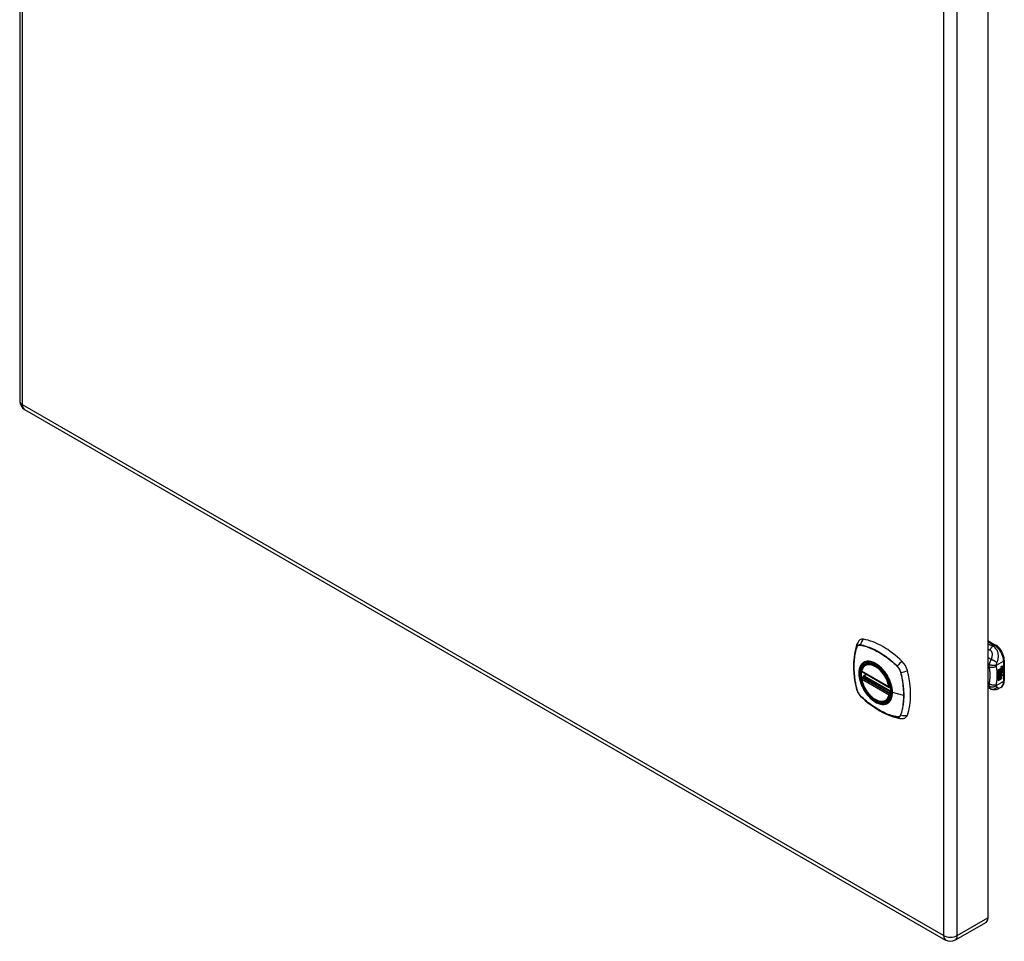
# Model space of a CAD drawing. Header units: inches. Extents: x 83.1 to 98, y 24.7 to 52.5.
# Tile 1 of 2: x 83.1 to 98, y 24.7 to 38.6. Entities that reach past the tile are written whole.
import ezdxf

# ---------------------------------------------------------------- set-up
doc = ezdxf.new("R2010")
doc.units = ezdxf.units.IN
doc.header["$LTSCALE"] = 6.250991
doc.header["$MEASUREMENT"] = 0
doc.layers.add('Visible Edges(ANSI)', color=7, linetype='Continuous', lineweight=25)
doc.layers.add('Visible Tangent Edges(ANSI)', color=7, linetype='Continuous', lineweight=25)

msp = doc.modelspace()

# ---------------------------------------------------------------- linework, layer by layer
at = {"layer": 'Visible Edges(ANSI)'}
for p, q in [((83.134, 52.08), (83.134, 32.858)), ((97.723, 44.295), (97.723, 25.074)), ((83.207, 32.732), (97.085, 24.74)), ((97.723, 29.249), (97.838, 29.183)), ((97.969, 28.956), (97.969, 28.65)), ((95.822, 28.783), (96.236, 28.545)), ((95.879, 28.887), (95.896, 28.897)), ((97.878, 28.811), (97.916, 28.832)), ((97.878, 28.796), (97.915, 28.817)), ((97.916, 28.817), (97.878, 28.795)), ((97.878, 28.792), (97.916, 28.814)), ((97.878, 28.795), (97.878, 28.811)), ((97.878, 28.778), (97.919, 28.801)), ((97.921, 28.801), (97.878, 28.776)), ((97.878, 28.774), (97.925, 28.801)), ((97.878, 28.776), (97.878, 28.792)), ((97.878, 28.759), (97.915, 28.78)), ((97.915, 28.824), (97.918, 28.825)), ((97.915, 28.817), (97.915, 28.824)), ((97.916, 28.823), (97.915, 28.824)), ((97.916, 28.817), (97.915, 28.817)), ((97.915, 28.803), (97.915, 28.813)), ((97.916, 28.802), (97.915, 28.803)), ((97.915, 28.793), (97.92, 28.798)), ((97.915, 28.78), (97.915, 28.793)), ((97.916, 28.792), (97.915, 28.793)), ((97.916, 28.779), (97.915, 28.78)), ((97.919, 28.825), (97.916, 28.823)), ((97.916, 28.823), (97.916, 28.817)), ((97.916, 28.814), (97.916, 28.802)), ((97.916, 28.802), (97.921, 28.801)), ((97.925, 28.801), (97.916, 28.792)), ((97.916, 28.792), (97.916, 28.779)), ((97.918, 28.817), (97.942, 28.826)), ((97.919, 28.825), (97.918, 28.826)), ((97.943, 28.825), (97.918, 28.816)), ((97.918, 28.822), (97.922, 28.824)), ((97.918, 28.816), (97.918, 28.822)), ((97.918, 28.813), (97.93, 28.807)), ((97.918, 28.804), (97.918, 28.813)), ((97.918, 28.804), (97.925, 28.802)), ((97.926, 28.802), (97.918, 28.804)), ((97.918, 28.791), (97.926, 28.8)), ((97.918, 28.785), (97.929, 28.798)), ((97.93, 28.797), (97.918, 28.782)), ((97.918, 28.782), (97.918, 28.791)), ((97.922, 28.826), (97.921, 28.827)), ((97.924, 28.846), (97.922, 28.847)), ((97.923, 28.844), (97.922, 28.844)), ((97.924, 28.828), (97.922, 28.829)), ((97.922, 28.824), (97.922, 28.826)), ((97.926, 28.802), (97.925, 28.802)), ((97.926, 28.857), (97.942, 28.863)), ((97.926, 28.839), (97.942, 28.845)), ((97.926, 28.8), (97.926, 28.802)), ((97.927, 28.864), (97.943, 28.869)), ((97.943, 28.862), (97.927, 28.856)), ((97.943, 28.844), (97.927, 28.838)), ((97.93, 28.797), (97.929, 28.798)), ((97.929, 28.798), (97.942, 28.792)), ((97.93, 28.807), (97.943, 28.822)), ((97.943, 28.791), (97.93, 28.797)), ((97.931, 28.766), (97.931, 28.785)), ((97.932, 28.786), (97.932, 28.766)), ((97.933, 28.847), (97.943, 28.851)), ((97.933, 28.829), (97.943, 28.833)), ((97.933, 28.804), (97.942, 28.814)), ((97.933, 28.803), (97.933, 28.804)), ((97.934, 28.803), (97.933, 28.804)), ((97.934, 28.802), (97.933, 28.803)), ((97.943, 28.813), (97.934, 28.803)), ((97.934, 28.803), (97.934, 28.802)), ((97.934, 28.802), (97.943, 28.8)), ((97.938, 28.785), (97.942, 28.788)), ((97.942, 28.863), (97.942, 28.869)), ((97.943, 28.862), (97.942, 28.863)), ((97.942, 28.845), (97.942, 28.851)), ((97.943, 28.844), (97.942, 28.845)), ((97.942, 28.826), (97.942, 28.832)), ((97.943, 28.825), (97.942, 28.826)), ((97.942, 28.814), (97.942, 28.82)), ((97.943, 28.813), (97.942, 28.814)), ((97.942, 28.792), (97.942, 28.8)), ((97.943, 28.791), (97.942, 28.792)), ((97.943, 28.869), (97.943, 28.862)), ((97.943, 28.851), (97.943, 28.844)), ((97.943, 28.833), (97.943, 28.825)), ((97.943, 28.822), (97.943, 28.813)), ((97.943, 28.8), (97.943, 28.791)), ((95.822, 28.688), (95.836, 28.696)), ((95.841, 28.707), (95.841, 28.71)), ((95.847, 28.721), (95.888, 28.745)), ((97.878, 28.737), (97.878, 28.774)), ((97.879, 28.758), (97.878, 28.758)), ((97.878, 28.738), (97.889, 28.738)), ((97.878, 28.704), (97.902, 28.737)), ((97.891, 28.737), (97.878, 28.737)), ((97.878, 28.72), (97.891, 28.737)), ((97.878, 28.647), (97.878, 28.72)), ((97.879, 28.701), (97.878, 28.701)), ((97.878, 28.649), (97.892, 28.657)), ((97.893, 28.656), (97.878, 28.647)), ((97.916, 28.779), (97.879, 28.758)), ((97.879, 28.758), (97.902, 28.751)), ((97.904, 28.736), (97.879, 28.701)), ((97.879, 28.701), (97.893, 28.71)), ((97.891, 28.737), (97.889, 28.738)), ((97.892, 28.657), (97.892, 28.709)), ((97.893, 28.656), (97.892, 28.657)), ((97.893, 28.71), (97.893, 28.656)), ((97.895, 28.711), (97.91, 28.72)), ((97.895, 28.657), (97.895, 28.711)), ((97.895, 28.659), (97.909, 28.667)), ((97.91, 28.666), (97.895, 28.657)), ((97.902, 28.751), (97.916, 28.771)), ((97.904, 28.736), (97.902, 28.737)), ((97.902, 28.737), (97.916, 28.734)), ((97.917, 28.733), (97.904, 28.736)), ((97.909, 28.667), (97.909, 28.719)), ((97.91, 28.666), (97.909, 28.667)), ((97.91, 28.72), (97.91, 28.666)), ((97.912, 28.729), (97.917, 28.733)), ((97.926, 28.729), (97.912, 28.729)), ((97.913, 28.75), (97.918, 28.757)), ((97.914, 28.75), (97.913, 28.75)), ((97.913, 28.73), (97.925, 28.73)), ((97.913, 28.721), (97.926, 28.729)), ((97.913, 28.667), (97.913, 28.721)), ((97.913, 28.669), (97.926, 28.677)), ((97.928, 28.676), (97.913, 28.667)), ((97.92, 28.756), (97.914, 28.75)), ((97.914, 28.75), (97.935, 28.744)), ((97.917, 28.733), (97.916, 28.734)), ((97.92, 28.756), (97.918, 28.757)), ((97.923, 28.764), (97.922, 28.765)), ((97.926, 28.729), (97.925, 28.73)), ((97.926, 28.677), (97.926, 28.729)), ((97.928, 28.729), (97.926, 28.729)), ((97.926, 28.729), (97.949, 28.729)), ((97.928, 28.676), (97.926, 28.677)), ((97.928, 28.777), (97.927, 28.778)), ((97.927, 28.74), (97.933, 28.745)), ((97.928, 28.739), (97.927, 28.74)), ((97.928, 28.764), (97.928, 28.777)), ((97.935, 28.744), (97.928, 28.739)), ((97.928, 28.739), (97.95, 28.728)), ((97.928, 28.729), (97.928, 28.676)), ((97.95, 28.728), (97.928, 28.729)), ((97.932, 28.766), (97.931, 28.766)), ((96.248, 28.545), (96.251, 28.547)), ((97.769, 28.519), (97.723, 28.537)), ((97.772, 28.518), (97.769, 28.519)), ((97.916, 28.544), (97.876, 28.521)), ((96.191, 28.345), (96.208, 28.355)), ((97.693, 25.006), (97.23, 24.74))]:
    msp.add_line(p, q, dxfattribs=at)
at = {"layer": 'Visible Edges(ANSI)', "flags": 128}
for points in [[(95.792, 29.259), (95.784, 29.252), (95.777, 29.244), (95.765, 29.228), (95.755, 29.212), (95.748, 29.196)], [(95.748, 29.196), (95.736, 29.159), (95.726, 29.121), (95.717, 29.082), (95.71, 29.043), (95.705, 29.002), (95.701, 28.961), (95.699, 28.919), (95.698, 28.876), (95.699, 28.832), (95.701, 28.789), (95.705, 28.744), (95.71, 28.699), (95.717, 28.654), (95.725, 28.608), (95.734, 28.562), (95.745, 28.516)], [(97.969, 28.956), (97.968, 28.972), (97.966, 28.988), (97.963, 29.005), (97.959, 29.021), (97.953, 29.038), (97.947, 29.054), (97.939, 29.07), (97.931, 29.085), (97.922, 29.101), (97.912, 29.115), (97.901, 29.129), (97.889, 29.142), (97.877, 29.154), (97.864, 29.164), (97.851, 29.174), (97.838, 29.183)], [(95.816, 28.796), (95.82, 28.811), (95.826, 28.825), (95.832, 28.838), (95.839, 28.85), (95.848, 28.861), (95.857, 28.871), (95.867, 28.88), (95.879, 28.887)], [(96.14, 28.81), (96.158, 28.788), (96.175, 28.765), (96.192, 28.74), (96.207, 28.715), (96.221, 28.69), (96.234, 28.663), (96.245, 28.636), (96.255, 28.61)], [(96.191, 28.345), (96.179, 28.339), (96.167, 28.335), (96.155, 28.332), (96.141, 28.33), (96.128, 28.329), (96.114, 28.33), (96.1, 28.332), (96.085, 28.336), (96.071, 28.34), (96.056, 28.346), (96.041, 28.353), (96.027, 28.361), (96.012, 28.37), (95.997, 28.38), (95.983, 28.392), (95.969, 28.404), (95.955, 28.417), (95.942, 28.431), (95.929, 28.445), (95.916, 28.461), (95.904, 28.477), (95.892, 28.493), (95.881, 28.51), (95.871, 28.528), (95.861, 28.546), (95.853, 28.564), (95.844, 28.582), (95.837, 28.601), (95.831, 28.62), (95.825, 28.638), (95.82, 28.657), (95.816, 28.675)], [(95.836, 28.696), (95.838, 28.697), (95.84, 28.701), (95.841, 28.704), (95.841, 28.707)], [(97.916, 28.544), (97.929, 28.553), (97.94, 28.564), (97.949, 28.576), (97.957, 28.589), (97.962, 28.604), (97.966, 28.619), (97.968, 28.634), (97.969, 28.65)], [(95.745, 28.516), (95.749, 28.501), (95.755, 28.487), (95.761, 28.474), (95.768, 28.461), (95.775, 28.448), (95.784, 28.436), (95.794, 28.425), (95.804, 28.414)], [(97.876, 28.521), (97.867, 28.516), (97.858, 28.512), (97.848, 28.509), (97.838, 28.507), (97.828, 28.506), (97.819, 28.506), (97.809, 28.507), (97.8, 28.509), (97.797, 28.509), (97.794, 28.51), (97.79, 28.511), (97.784, 28.513), (97.778, 28.515), (97.772, 28.518)], [(95.804, 28.414), (95.839, 28.381), (95.874, 28.35), (95.909, 28.32), (95.945, 28.292), (95.981, 28.265), (96.018, 28.24), (96.055, 28.216), (96.092, 28.194), (96.129, 28.173), (96.167, 28.154), (96.205, 28.137), (96.243, 28.121), (96.28, 28.108), (96.318, 28.096), (96.356, 28.086), (96.394, 28.078)], [(96.394, 28.078), (96.411, 28.076), (96.43, 28.076), (96.45, 28.078), (96.46, 28.081), (96.469, 28.084)]]:
    msp.add_lwpolyline(points, dxfattribs=at)
at = {"layer": 'Visible Edges(ANSI)'}
for centre, radius, start, end in [((83.28, 32.858), 0.146, 180, 240.064), ((95.828, 28.793), 0.0118, 166.5789, 240.064), ((95.828, 28.677), 0.0118, 119.936, 190.602), ((95.853, 28.711), 0.0118, 119.936, 187.8207), ((96.242, 28.555), 0.0118, 240.064, 299.936), ((97.157, 24.867), 0.146, 240.064, 299.936)]:
    msp.add_arc(centre, radius, start, end, dxfattribs=at)
for centre, major_axis, start_param, end_param in [((95.889, 29.111), (-0.088, 0.154), 5.827357, 6.382176), ((96.139, 28.113), (-0.639, 1.109), 5.172085, 5.827357), ((96.035, 28.616), (-0.157, 0.273), 5.503606, 6.749051), ((96.39, 28.822), (0.088, -0.154), 1.114968, 2.030492), ((96.035, 28.616), (-0.157, 0.273), 0.593057, 1.013697), ((95.652, 28.957), (-0.639, 1.109), 3.601288, 4.256561), ((97.926, 28.839), (-0.008, -0.0139), 5.599531, 6.283185), ((97.927, 28.839), (-0.008, -0.0139), 5.474827, 6.308913), ((97.922, 28.855), (0.00349, 0.00607), 1.10591, 2.348655), ((97.929, 28.859), (-0.0082, -0.0142), 5.490247, 6.612005), ((97.922, 28.837), (0.00337, 0.00586), 1.080045, 2.345144), ((97.928, 28.84), (-0.008, -0.0139), 5.486737, 6.497871), ((97.925, 28.847), (0.0096, 0.0166), 0.591478, 1.10591), ((97.927, 28.859), (-0.0082, -0.0142), 0.086325, 0.32882), ((97.924, 28.828), (0.0096, 0.0166), 0.846591, 1.080045), ((97.927, 28.841), (-0.008, -0.0139), 0.088333, 0.214686), ((97.924, 28.852), (0.002, 0.00347), 1.194468, 2.460773), ((97.927, 28.854), (-0.00419, -0.00728), 5.602365, 6.283185), ((97.924, 28.834), (0.002, 0.00347), 1.194614, 2.459504), ((97.927, 28.836), (-0.00419, -0.00728), 5.601097, 6.283185), ((97.925, 28.85), (0.00409, 0.00711), 0.608795, 1.194468), ((97.925, 28.851), (-0.002, -0.00347), 4.33606, 5.602365), ((97.928, 28.854), (-0.00419, -0.00728), 5.602365, 6.501309), ((97.925, 28.832), (0.00409, 0.00711), 0.608932, 1.194614), ((97.925, 28.833), (-0.002, -0.00347), 4.336206, 5.601097), ((97.928, 28.835), (-0.00419, -0.00728), 5.601097, 6.50115), ((97.927, 28.768), (0.0094, 0.0163), 0.3673, 1.199629), ((97.926, 28.849), (-0.00409, -0.00711), 3.750388, 4.33606), ((97.926, 28.831), (-0.00409, -0.00711), 3.750524, 4.336206), ((97.936, 28.874), (-0.0155, -0.0269), 0.234705, 0.623342), ((97.937, 28.856), (-0.0155, -0.0269), 0.217964, 0.608932), ((97.925, 28.771), (0.0102, 0.0177), 5.053908, 5.889616), ((97.913, 28.763), (0.0202, 0.0351), 5.348557, 5.747216), ((97.915, 28.762), (-0.0202, -0.0351), 2.206964, 2.656801), ((97.93, 28.776), (-0.011, -0.0191), 5.44239, 6.249461), ((97.931, 28.775), (-0.011, -0.0191), 5.27034, 6.249461), ((97.924, 28.773), (0.00506, 0.00878), 1.199629, 2.268394), ((97.931, 28.775), (-0.0099, -0.0173), 5.328451, 6.266738), ((97.925, 28.772), (-0.00364, -0.00633), 4.818058, 5.834093), ((97.928, 28.774), (-0.00559, -0.00971), 5.834093, 6.283185), ((97.924, 28.772), (0.00318, 0.00552), 0.285255, 1.676465), ((97.926, 28.771), (-0.00364, -0.00633), 4.818058, 5.834093), ((97.933, 28.782), (-0.0132, -0.023), 0.05511, 0.723506), ((97.935, 28.781), (-0.0132, -0.023), 6.266738, 7.006692), ((97.926, 28.771), (0.00318, 0.00552), 0.285255, 1.676465), ((97.929, 28.774), (-0.00559, -0.00971), 5.834093, 6.944434), ((97.933, 28.771), (0.0066, 0.0114), 3.865099, 5.348557), ((97.934, 28.771), (0.00319, 0.00555), 3.637533, 5.053908), ((97.934, 28.77), (-0.0066, -0.0114), 0.723506, 2.206964), ((96.035, 28.616), (0.157, -0.273), 5.81732, 7.062765), ((96.39, 28.242), (0.088, -0.154), 6.184194, 6.742881), ((97.62, 25.133), (0.073, -0.127), 0, 0.787332)]:
    msp.add_ellipse(centre, major_axis=major_axis, ratio=0.578093, start_param=start_param, end_param=end_param, dxfattribs=at)
msp.add_ellipse((96.031, 28.614), major_axis=(-0.16, 0.277), ratio=0.578093, dxfattribs=at)
at = {"layer": 'Visible Tangent Edges(ANSI)'}
for p, q in [((83.177, 32.799), (83.177, 52.02)), ((97.054, 44.029), (97.054, 24.807)), ((97.261, 24.807), (97.261, 44.029)), ((97.054, 24.807), (83.177, 32.799)), ((97.723, 29.236), (97.818, 29.181)), ((95.749, 29.151), (95.749, 29.151)), ((95.8, 29.181), (95.801, 29.181)), ((97.818, 29.181), (97.795, 29.168)), ((97.85, 28.878), (97.957, 28.94)), ((97.957, 28.94), (97.957, 28.634)), ((96.233, 28.55), (95.819, 28.789)), ((96.355, 28.862), (96.355, 28.862)), ((97.723, 28.863), (97.739, 28.852)), ((97.922, 28.85), (97.921, 28.85)), ((97.922, 28.831), (97.921, 28.832)), ((97.924, 28.854), (97.922, 28.855)), ((97.924, 28.836), (97.922, 28.836)), ((97.927, 28.856), (97.926, 28.857)), ((97.927, 28.838), (97.926, 28.839)), ((95.819, 28.673), (96.233, 28.434)), ((95.828, 28.687), (95.839, 28.694)), ((96.242, 28.449), (95.828, 28.687)), ((95.839, 28.694), (96.253, 28.455)), ((96.257, 28.471), (95.847, 28.706)), ((95.853, 28.721), (95.891, 28.743)), ((96.257, 28.488), (95.853, 28.721)), ((96.407, 28.772), (96.407, 28.772)), ((97.957, 28.634), (97.85, 28.572)), ((97.922, 28.766), (97.92, 28.767)), ((97.922, 28.772), (97.921, 28.773)), ((97.933, 28.759), (97.932, 28.759)), ((97.943, 28.773), (97.942, 28.774)), ((95.749, 28.51), (95.749, 28.51)), ((96.25, 28.553), (96.25, 28.553)), ((97.739, 28.599), (97.723, 28.606)), ((95.801, 28.42), (95.8, 28.42)), ((96.253, 28.455), (96.242, 28.449)), ((96.25, 28.432), (96.252, 28.433)), ((96.453, 28.425), (96.282, 28.468)), ((96.355, 28.101), (96.355, 28.101)), ((96.407, 28.131), (96.407, 28.131)), ((97.261, 24.807), (97.723, 25.074))]:
    msp.add_line(p, q, dxfattribs=at)
at = {"layer": 'Visible Tangent Edges(ANSI)', "flags": 128}
for points in [[(95.748, 29.153), (95.741, 29.131), (95.734, 29.109), (95.728, 29.086), (95.723, 29.063), (95.718, 29.039), (95.714, 29.014), (95.71, 28.989), (95.707, 28.963), (95.705, 28.937), (95.703, 28.911), (95.702, 28.884), (95.702, 28.857), (95.702, 28.83), (95.703, 28.802), (95.705, 28.774), (95.707, 28.746), (95.71, 28.717), (95.714, 28.688), (95.718, 28.659), (95.723, 28.63), (95.728, 28.6), (95.734, 28.57), (95.741, 28.54), (95.748, 28.51)], [(95.749, 28.51), (95.741, 28.54), (95.735, 28.57), (95.729, 28.6), (95.723, 28.629), (95.718, 28.659), (95.714, 28.688), (95.711, 28.717), (95.708, 28.745), (95.706, 28.774), (95.704, 28.802), (95.703, 28.829), (95.703, 28.857), (95.703, 28.884), (95.704, 28.91), (95.705, 28.936), (95.708, 28.962), (95.711, 28.988), (95.714, 29.013), (95.718, 29.037), (95.723, 29.061), (95.729, 29.084), (95.735, 29.107), (95.741, 29.129), (95.749, 29.151)], [(95.801, 29.184), (95.798, 29.184), (95.795, 29.185), (95.792, 29.185), (95.789, 29.185), (95.786, 29.185), (95.783, 29.184), (95.781, 29.184), (95.778, 29.183), (95.775, 29.182), (95.773, 29.182), (95.77, 29.18), (95.768, 29.179), (95.766, 29.178), (95.764, 29.176), (95.762, 29.175), (95.76, 29.173), (95.758, 29.171), (95.756, 29.169), (95.755, 29.166), (95.753, 29.164), (95.752, 29.161), (95.75, 29.159), (95.749, 29.156), (95.748, 29.153)], [(95.749, 29.151), (95.75, 29.154), (95.751, 29.157), (95.752, 29.159), (95.754, 29.162), (95.755, 29.164), (95.757, 29.166), (95.759, 29.168), (95.76, 29.17), (95.762, 29.172), (95.764, 29.174), (95.766, 29.175), (95.769, 29.177), (95.771, 29.178), (95.773, 29.179), (95.776, 29.18), (95.778, 29.181), (95.781, 29.181), (95.783, 29.182), (95.786, 29.182), (95.789, 29.182), (95.792, 29.182), (95.795, 29.182), (95.797, 29.182), (95.8, 29.181)], [(96.357, 28.864), (96.334, 28.885), (96.311, 28.906), (96.289, 28.926), (96.266, 28.945), (96.242, 28.964), (96.219, 28.982), (96.196, 29), (96.172, 29.017), (96.149, 29.033), (96.125, 29.048), (96.101, 29.063), (96.078, 29.077), (96.054, 29.09), (96.031, 29.102), (96.007, 29.114), (95.984, 29.125), (95.961, 29.135), (95.937, 29.144), (95.914, 29.153), (95.891, 29.161), (95.868, 29.168), (95.846, 29.174), (95.823, 29.179), (95.801, 29.184)], [(95.801, 29.181), (95.823, 29.177), (95.846, 29.172), (95.868, 29.166), (95.891, 29.159), (95.914, 29.151), (95.937, 29.143), (95.96, 29.133), (95.984, 29.123), (96.007, 29.112), (96.03, 29.101), (96.054, 29.088), (96.077, 29.075), (96.101, 29.061), (96.124, 29.047), (96.148, 29.031), (96.171, 29.015), (96.195, 28.998), (96.218, 28.981), (96.241, 28.963), (96.265, 28.944), (96.287, 28.924), (96.31, 28.904), (96.333, 28.883), (96.355, 28.862)], [(97.795, 29.168), (97.792, 29.169), (97.789, 29.17), (97.786, 29.171), (97.783, 29.173), (97.78, 29.174), (97.777, 29.175), (97.774, 29.176), (97.771, 29.177), (97.768, 29.178), (97.765, 29.18), (97.762, 29.181), (97.759, 29.182), (97.756, 29.183), (97.753, 29.184), (97.75, 29.186), (97.747, 29.187), (97.744, 29.188), (97.741, 29.189), (97.738, 29.19), (97.735, 29.191), (97.732, 29.193), (97.729, 29.194), (97.726, 29.195), (97.723, 29.196)], [(97.723, 29.121), (97.724, 29.12), (97.726, 29.12), (97.727, 29.119), (97.728, 29.119), (97.729, 29.118), (97.73, 29.118), (97.732, 29.117), (97.733, 29.117), (97.734, 29.116), (97.735, 29.116), (97.736, 29.115), (97.738, 29.115), (97.739, 29.114), (97.74, 29.114), (97.741, 29.113), (97.742, 29.113), (97.744, 29.113), (97.745, 29.112), (97.746, 29.112), (97.747, 29.111), (97.749, 29.111), (97.75, 29.11), (97.751, 29.11), (97.752, 29.109)], [(97.795, 29.168), (97.793, 29.166), (97.791, 29.164), (97.789, 29.163), (97.787, 29.161), (97.785, 29.159), (97.783, 29.157), (97.781, 29.155), (97.78, 29.152), (97.778, 29.15), (97.776, 29.148), (97.774, 29.145), (97.772, 29.143), (97.77, 29.14), (97.768, 29.138), (97.767, 29.135), (97.765, 29.132), (97.763, 29.13), (97.762, 29.127), (97.76, 29.124), (97.758, 29.121), (97.757, 29.118), (97.755, 29.115), (97.754, 29.112), (97.752, 29.109)], [(97.752, 29.109), (97.758, 29.107), (97.763, 29.103), (97.768, 29.099), (97.772, 29.094), (97.775, 29.088), (97.778, 29.083), (97.78, 29.077), (97.782, 29.07), (97.783, 29.064), (97.784, 29.057), (97.784, 29.051), (97.785, 29.044), (97.785, 29.038), (97.784, 29.031), (97.784, 29.024), (97.783, 29.017), (97.782, 29.011), (97.781, 29.004), (97.78, 28.997), (97.778, 28.99), (97.776, 28.984), (97.774, 28.977), (97.772, 28.97), (97.77, 28.963)], [(97.858, 28.915), (97.862, 28.924), (97.865, 28.933), (97.868, 28.942), (97.87, 28.951), (97.873, 28.96), (97.875, 28.969), (97.877, 28.979), (97.878, 28.989), (97.879, 28.999), (97.88, 29.009), (97.88, 29.02), (97.88, 29.031), (97.878, 29.042), (97.877, 29.054), (97.874, 29.066), (97.87, 29.078), (97.865, 29.091), (97.859, 29.104), (97.852, 29.116), (97.843, 29.128), (97.832, 29.14), (97.821, 29.151), (97.808, 29.16), (97.795, 29.168)], [(96.28, 28.47), (96.274, 28.412), (96.257, 28.363), (96.229, 28.326), (96.193, 28.302), (96.149, 28.292), (96.099, 28.297), (96.046, 28.317), (95.993, 28.351), (95.941, 28.396), (95.893, 28.452), (95.852, 28.515), (95.819, 28.582), (95.796, 28.652), (95.784, 28.719), (95.782, 28.782), (95.793, 28.836), (95.814, 28.881), (95.845, 28.913), (95.885, 28.931), (95.931, 28.935), (95.983, 28.924), (96.036, 28.898), (96.089, 28.86), (96.139, 28.81)], [(95.869, 28.931), (95.867, 28.93), (95.866, 28.929), (95.864, 28.929), (95.863, 28.928), (95.861, 28.927), (95.86, 28.927), (95.859, 28.926), (95.857, 28.925), (95.856, 28.925), (95.854, 28.924), (95.853, 28.923), (95.852, 28.922), (95.85, 28.921), (95.849, 28.921), (95.847, 28.92), (95.846, 28.919), (95.845, 28.918), (95.843, 28.917), (95.842, 28.916), (95.841, 28.915), (95.839, 28.914), (95.838, 28.913), (95.837, 28.912), (95.836, 28.911)], [(96.191, 28.745), (96.179, 28.762), (96.167, 28.779), (96.155, 28.794), (96.142, 28.81), (96.129, 28.825), (96.116, 28.839), (96.102, 28.852), (96.088, 28.864), (96.074, 28.876), (96.059, 28.887), (96.045, 28.896), (96.03, 28.905), (96.015, 28.913), (96.001, 28.92), (95.987, 28.926), (95.972, 28.931), (95.958, 28.934), (95.944, 28.937), (95.931, 28.939), (95.917, 28.939), (95.905, 28.939), (95.892, 28.937), (95.88, 28.934), (95.869, 28.931)], [(97.77, 28.963), (97.768, 28.964), (97.766, 28.966), (97.764, 28.967), (97.762, 28.968), (97.76, 28.97), (97.758, 28.971), (97.756, 28.972), (97.754, 28.974), (97.752, 28.975), (97.75, 28.977), (97.748, 28.978), (97.747, 28.979), (97.745, 28.981), (97.743, 28.982), (97.741, 28.983), (97.739, 28.985), (97.737, 28.986), (97.735, 28.987), (97.733, 28.989), (97.731, 28.99), (97.729, 28.991), (97.727, 28.993), (97.725, 28.994), (97.723, 28.995)], [(97.77, 28.963), (97.768, 28.96), (97.766, 28.957), (97.765, 28.954), (97.763, 28.951), (97.762, 28.948), (97.76, 28.946), (97.759, 28.943), (97.757, 28.94), (97.756, 28.937), (97.755, 28.934), (97.754, 28.931), (97.752, 28.928), (97.751, 28.924), (97.75, 28.921), (97.748, 28.917), (97.747, 28.914), (97.746, 28.911), (97.745, 28.907), (97.744, 28.904), (97.743, 28.901), (97.742, 28.898), (97.742, 28.894), (97.741, 28.891), (97.74, 28.888)], [(97.858, 28.915), (97.856, 28.918), (97.854, 28.92), (97.851, 28.922), (97.848, 28.925), (97.845, 28.927), (97.842, 28.929), (97.839, 28.932), (97.835, 28.934), (97.831, 28.936), (97.827, 28.939), (97.823, 28.941), (97.819, 28.943), (97.815, 28.946), (97.811, 28.948), (97.807, 28.95), (97.802, 28.952), (97.798, 28.953), (97.794, 28.955), (97.79, 28.957), (97.786, 28.958), (97.781, 28.96), (97.778, 28.961), (97.774, 28.962), (97.77, 28.963)], [(95.836, 28.911), (95.827, 28.903), (95.819, 28.894), (95.811, 28.884), (95.804, 28.873), (95.798, 28.862), (95.793, 28.849), (95.788, 28.836), (95.784, 28.822), (95.782, 28.807), (95.779, 28.791), (95.778, 28.775), (95.778, 28.759), (95.778, 28.742), (95.779, 28.724), (95.782, 28.706), (95.784, 28.688), (95.788, 28.67), (95.793, 28.651), (95.798, 28.632), (95.804, 28.613), (95.811, 28.595), (95.819, 28.576), (95.827, 28.557), (95.836, 28.539)], [(96.355, 28.862), (96.358, 28.859), (96.361, 28.856), (96.364, 28.853), (96.367, 28.849), (96.37, 28.846), (96.372, 28.843), (96.375, 28.839), (96.378, 28.835), (96.38, 28.832), (96.383, 28.828), (96.385, 28.824), (96.387, 28.82), (96.389, 28.817), (96.391, 28.813), (96.393, 28.809), (96.395, 28.805), (96.397, 28.801), (96.399, 28.797), (96.401, 28.793), (96.402, 28.789), (96.403, 28.784), (96.405, 28.78), (96.406, 28.776), (96.407, 28.772)], [(96.409, 28.772), (96.408, 28.776), (96.407, 28.781), (96.406, 28.785), (96.404, 28.789), (96.403, 28.793), (96.401, 28.797), (96.399, 28.801), (96.397, 28.806), (96.396, 28.81), (96.393, 28.814), (96.391, 28.818), (96.389, 28.822), (96.387, 28.826), (96.384, 28.829), (96.382, 28.833), (96.379, 28.837), (96.377, 28.841), (96.374, 28.844), (96.371, 28.848), (96.368, 28.851), (96.365, 28.854), (96.363, 28.858), (96.36, 28.861), (96.357, 28.864)], [(97.74, 28.888), (97.74, 28.886), (97.74, 28.885), (97.739, 28.883), (97.739, 28.881), (97.739, 28.879), (97.739, 28.878), (97.739, 28.876), (97.738, 28.874), (97.738, 28.873), (97.738, 28.871), (97.738, 28.87), (97.738, 28.868), (97.738, 28.867), (97.738, 28.866), (97.738, 28.864), (97.738, 28.863), (97.738, 28.861), (97.738, 28.86), (97.738, 28.859), (97.738, 28.857), (97.738, 28.856), (97.739, 28.855), (97.739, 28.853), (97.739, 28.852)], [(97.849, 28.865), (97.846, 28.863), (97.842, 28.86), (97.838, 28.858), (97.834, 28.856), (97.83, 28.853), (97.825, 28.851), (97.82, 28.85), (97.815, 28.848), (97.81, 28.847), (97.805, 28.845), (97.8, 28.844), (97.794, 28.844), (97.789, 28.843), (97.783, 28.843), (97.778, 28.843), (97.773, 28.843), (97.768, 28.843), (97.763, 28.844), (97.758, 28.845), (97.754, 28.846), (97.75, 28.847), (97.746, 28.849), (97.742, 28.85), (97.739, 28.852)], [(97.739, 28.852), (97.74, 28.849), (97.74, 28.845), (97.741, 28.842), (97.742, 28.838), (97.742, 28.835), (97.743, 28.831), (97.744, 28.827), (97.744, 28.824), (97.745, 28.82), (97.745, 28.817), (97.746, 28.813), (97.746, 28.809), (97.747, 28.806), (97.747, 28.802), (97.747, 28.798), (97.748, 28.794), (97.748, 28.791), (97.749, 28.787), (97.749, 28.783), (97.749, 28.779), (97.749, 28.776), (97.75, 28.772), (97.75, 28.768), (97.75, 28.764)], [(97.85, 28.878), (97.846, 28.877), (97.843, 28.876), (97.839, 28.876), (97.835, 28.875), (97.831, 28.875), (97.826, 28.874), (97.822, 28.874), (97.817, 28.874), (97.812, 28.874), (97.807, 28.874), (97.801, 28.875), (97.796, 28.875), (97.791, 28.875), (97.786, 28.876), (97.78, 28.877), (97.775, 28.878), (97.77, 28.879), (97.765, 28.88), (97.761, 28.881), (97.756, 28.882), (97.752, 28.884), (97.748, 28.885), (97.744, 28.887), (97.74, 28.888)], [(97.849, 28.865), (97.849, 28.866), (97.849, 28.866), (97.849, 28.867), (97.849, 28.867), (97.849, 28.868), (97.849, 28.868), (97.849, 28.869), (97.849, 28.869), (97.849, 28.87), (97.849, 28.87), (97.849, 28.871), (97.849, 28.871), (97.849, 28.872), (97.849, 28.872), (97.849, 28.873), (97.849, 28.873), (97.849, 28.874), (97.849, 28.874), (97.849, 28.875), (97.849, 28.876), (97.849, 28.876), (97.849, 28.877), (97.85, 28.877), (97.85, 28.878)], [(97.849, 28.584), (97.851, 28.597), (97.853, 28.61), (97.855, 28.622), (97.856, 28.635), (97.858, 28.647), (97.859, 28.66), (97.86, 28.672), (97.861, 28.684), (97.861, 28.696), (97.862, 28.708), (97.862, 28.72), (97.862, 28.732), (97.862, 28.744), (97.862, 28.756), (97.861, 28.767), (97.861, 28.779), (97.86, 28.79), (97.859, 28.801), (97.858, 28.812), (97.856, 28.823), (97.855, 28.834), (97.853, 28.844), (97.851, 28.855), (97.849, 28.865)], [(97.85, 28.878), (97.85, 28.88), (97.85, 28.881), (97.85, 28.883), (97.851, 28.885), (97.851, 28.887), (97.851, 28.888), (97.852, 28.89), (97.852, 28.892), (97.852, 28.894), (97.853, 28.895), (97.853, 28.897), (97.853, 28.899), (97.854, 28.901), (97.854, 28.902), (97.854, 28.903), (97.855, 28.905), (97.855, 28.906), (97.856, 28.908), (97.856, 28.909), (97.856, 28.91), (97.857, 28.912), (97.857, 28.913), (97.858, 28.914), (97.858, 28.915)], [(95.836, 28.696), (95.836, 28.696), (95.836, 28.696), (95.836, 28.696), (95.836, 28.696), (95.836, 28.695), (95.836, 28.695), (95.836, 28.695), (95.836, 28.695), (95.836, 28.695), (95.836, 28.695), (95.836, 28.695), (95.836, 28.695), (95.836, 28.695), (95.836, 28.695), (95.836, 28.695), (95.836, 28.695), (95.836, 28.695), (95.836, 28.695), (95.836, 28.695), (95.836, 28.695), (95.836, 28.695), (95.836, 28.695), (95.836, 28.695), (95.836, 28.695)], [(95.836, 28.695), (95.836, 28.695), (95.836, 28.695), (95.836, 28.695), (95.836, 28.695), (95.836, 28.695), (95.836, 28.695), (95.836, 28.695), (95.836, 28.695), (95.836, 28.695), (95.836, 28.695), (95.836, 28.695), (95.836, 28.695), (95.836, 28.695), (95.836, 28.695), (95.836, 28.695), (95.836, 28.695), (95.836, 28.695), (95.837, 28.695), (95.837, 28.694), (95.837, 28.694), (95.837, 28.694), (95.837, 28.694), (95.837, 28.694), (95.838, 28.694)], [(95.838, 28.694), (95.838, 28.694), (95.838, 28.694), (95.838, 28.694), (95.838, 28.694), (95.838, 28.694), (95.838, 28.694), (95.838, 28.694), (95.838, 28.694), (95.838, 28.694), (95.838, 28.694), (95.838, 28.694), (95.838, 28.694), (95.838, 28.694), (95.839, 28.694), (95.839, 28.694), (95.839, 28.694), (95.839, 28.694), (95.839, 28.694), (95.839, 28.694), (95.839, 28.694), (95.839, 28.694), (95.839, 28.694), (95.839, 28.694), (95.839, 28.694)], [(95.841, 28.709), (95.841, 28.708), (95.841, 28.708), (95.841, 28.708), (95.841, 28.708), (95.841, 28.708), (95.841, 28.708), (95.841, 28.708), (95.841, 28.708), (95.841, 28.708), (95.841, 28.708), (95.841, 28.708), (95.841, 28.708), (95.841, 28.708), (95.841, 28.708), (95.841, 28.708), (95.841, 28.708), (95.841, 28.708), (95.841, 28.707), (95.841, 28.707), (95.841, 28.707), (95.841, 28.707), (95.841, 28.707), (95.841, 28.707), (95.841, 28.707)], [(95.844, 28.708), (95.844, 28.708), (95.844, 28.708), (95.844, 28.708), (95.844, 28.708), (95.844, 28.708), (95.843, 28.708), (95.843, 28.708), (95.843, 28.708), (95.843, 28.708), (95.843, 28.708), (95.843, 28.708), (95.842, 28.708), (95.842, 28.708), (95.842, 28.708), (95.842, 28.708), (95.842, 28.709), (95.842, 28.709), (95.842, 28.709), (95.842, 28.709), (95.842, 28.709), (95.842, 28.709), (95.842, 28.709), (95.841, 28.709), (95.841, 28.709)], [(95.847, 28.706), (95.847, 28.706), (95.847, 28.706), (95.847, 28.707), (95.847, 28.707), (95.847, 28.707), (95.847, 28.707), (95.847, 28.707), (95.846, 28.707), (95.846, 28.707), (95.846, 28.707), (95.846, 28.707), (95.846, 28.707), (95.846, 28.707), (95.846, 28.707), (95.846, 28.707), (95.845, 28.707), (95.845, 28.707), (95.845, 28.708), (95.845, 28.708), (95.845, 28.708), (95.845, 28.708), (95.845, 28.708), (95.845, 28.708), (95.844, 28.708)], [(96.224, 28.688), (96.223, 28.69), (96.221, 28.692), (96.22, 28.695), (96.219, 28.697), (96.218, 28.7), (96.216, 28.702), (96.215, 28.705), (96.214, 28.707), (96.212, 28.71), (96.211, 28.712), (96.21, 28.714), (96.208, 28.717), (96.207, 28.719), (96.205, 28.722), (96.204, 28.724), (96.203, 28.726), (96.201, 28.729), (96.2, 28.731), (96.198, 28.733), (96.197, 28.736), (96.195, 28.738), (96.194, 28.741), (96.192, 28.743), (96.191, 28.745)], [(96.282, 28.468), (96.282, 28.477), (96.282, 28.485), (96.281, 28.494), (96.281, 28.503), (96.28, 28.512), (96.279, 28.521), (96.277, 28.53), (96.276, 28.539), (96.274, 28.548), (96.272, 28.557), (96.27, 28.566), (96.267, 28.576), (96.265, 28.585), (96.262, 28.594), (96.259, 28.604), (96.256, 28.613), (96.252, 28.623), (96.249, 28.632), (96.245, 28.641), (96.241, 28.651), (96.237, 28.66), (96.233, 28.669), (96.229, 28.678), (96.224, 28.688)], [(96.407, 28.772), (96.411, 28.757), (96.414, 28.742), (96.418, 28.727), (96.421, 28.712), (96.424, 28.697), (96.427, 28.682), (96.43, 28.668), (96.433, 28.653), (96.435, 28.638), (96.437, 28.623), (96.44, 28.609), (96.442, 28.594), (96.444, 28.58), (96.445, 28.565), (96.447, 28.551), (96.448, 28.536), (96.449, 28.522), (96.45, 28.508), (96.451, 28.494), (96.452, 28.48), (96.453, 28.466), (96.453, 28.452), (96.453, 28.439), (96.453, 28.425)], [(96.409, 28.13), (96.416, 28.151), (96.423, 28.174), (96.429, 28.197), (96.434, 28.22), (96.439, 28.244), (96.443, 28.269), (96.447, 28.294), (96.45, 28.319), (96.452, 28.345), (96.453, 28.371), (96.454, 28.398), (96.455, 28.425), (96.454, 28.452), (96.453, 28.48), (96.452, 28.508), (96.45, 28.537), (96.447, 28.565), (96.443, 28.594), (96.439, 28.624), (96.434, 28.653), (96.429, 28.683), (96.423, 28.712), (96.416, 28.742), (96.409, 28.772)], [(97.75, 28.7), (97.75, 28.696), (97.75, 28.691), (97.749, 28.687), (97.749, 28.683), (97.749, 28.679), (97.749, 28.675), (97.748, 28.671), (97.748, 28.667), (97.747, 28.662), (97.747, 28.658), (97.747, 28.654), (97.746, 28.65), (97.746, 28.646), (97.745, 28.642), (97.745, 28.637), (97.744, 28.633), (97.744, 28.629), (97.743, 28.625), (97.742, 28.62), (97.742, 28.616), (97.741, 28.612), (97.74, 28.608), (97.74, 28.603), (97.739, 28.599)], [(97.75, 28.764), (97.75, 28.761), (97.75, 28.759), (97.75, 28.756), (97.75, 28.754), (97.751, 28.751), (97.751, 28.748), (97.751, 28.746), (97.751, 28.743), (97.751, 28.74), (97.751, 28.738), (97.751, 28.735), (97.751, 28.732), (97.751, 28.73), (97.751, 28.727), (97.751, 28.724), (97.751, 28.721), (97.751, 28.719), (97.751, 28.716), (97.751, 28.713), (97.75, 28.711), (97.75, 28.708), (97.75, 28.705), (97.75, 28.702), (97.75, 28.7)], [(95.748, 28.51), (95.749, 28.506), (95.75, 28.502), (95.752, 28.498), (95.753, 28.494), (95.755, 28.49), (95.756, 28.486), (95.758, 28.481), (95.76, 28.477), (95.762, 28.473), (95.764, 28.469), (95.766, 28.465), (95.768, 28.461), (95.77, 28.457), (95.773, 28.453), (95.775, 28.45), (95.778, 28.446), (95.781, 28.442), (95.783, 28.439), (95.786, 28.435), (95.789, 28.432), (95.792, 28.429), (95.795, 28.425), (95.798, 28.422), (95.801, 28.419)], [(95.8, 28.42), (95.797, 28.423), (95.795, 28.426), (95.792, 28.429), (95.789, 28.433), (95.786, 28.436), (95.783, 28.439), (95.781, 28.443), (95.778, 28.447), (95.776, 28.45), (95.773, 28.454), (95.771, 28.458), (95.769, 28.462), (95.766, 28.465), (95.764, 28.469), (95.762, 28.473), (95.76, 28.477), (95.759, 28.481), (95.757, 28.485), (95.755, 28.489), (95.754, 28.493), (95.752, 28.498), (95.751, 28.502), (95.75, 28.506), (95.749, 28.51)], [(95.836, 28.539), (95.837, 28.537), (95.838, 28.534), (95.839, 28.532), (95.841, 28.529), (95.842, 28.527), (95.843, 28.524), (95.845, 28.522), (95.846, 28.52), (95.847, 28.517), (95.849, 28.515), (95.85, 28.512), (95.852, 28.51), (95.853, 28.507), (95.854, 28.505), (95.856, 28.503), (95.857, 28.5), (95.859, 28.498), (95.86, 28.496), (95.861, 28.493), (95.863, 28.491), (95.864, 28.488), (95.866, 28.486), (95.867, 28.484), (95.869, 28.481)], [(96.255, 28.61), (96.257, 28.604), (96.259, 28.598), (96.261, 28.591), (96.262, 28.586), (96.264, 28.58), (96.266, 28.574), (96.267, 28.568), (96.268, 28.562), (96.27, 28.556), (96.271, 28.55), (96.272, 28.544), (96.273, 28.538), (96.274, 28.532), (96.275, 28.526), (96.276, 28.521), (96.277, 28.515), (96.277, 28.509), (96.278, 28.504), (96.278, 28.498), (96.279, 28.492), (96.279, 28.487), (96.279, 28.481), (96.28, 28.476), (96.28, 28.47)], [(97.739, 28.599), (97.739, 28.597), (97.739, 28.596), (97.738, 28.594), (97.738, 28.592), (97.738, 28.591), (97.738, 28.589), (97.738, 28.587), (97.738, 28.586), (97.738, 28.584), (97.738, 28.583), (97.738, 28.581), (97.738, 28.579), (97.738, 28.578), (97.738, 28.576), (97.738, 28.574), (97.738, 28.573), (97.739, 28.571), (97.739, 28.57), (97.739, 28.568), (97.739, 28.566), (97.739, 28.565), (97.74, 28.563), (97.74, 28.561), (97.74, 28.56)], [(97.849, 28.584), (97.846, 28.583), (97.842, 28.582), (97.838, 28.581), (97.834, 28.581), (97.83, 28.58), (97.825, 28.579), (97.82, 28.579), (97.815, 28.579), (97.81, 28.579), (97.805, 28.579), (97.8, 28.58), (97.794, 28.58), (97.789, 28.581), (97.783, 28.582), (97.778, 28.583), (97.773, 28.585), (97.768, 28.586), (97.763, 28.588), (97.758, 28.589), (97.754, 28.591), (97.75, 28.593), (97.746, 28.595), (97.742, 28.597), (97.739, 28.599)], [(97.85, 28.572), (97.846, 28.569), (97.843, 28.567), (97.839, 28.564), (97.835, 28.562), (97.831, 28.56), (97.826, 28.558), (97.822, 28.556), (97.817, 28.554), (97.812, 28.552), (97.807, 28.551), (97.801, 28.55), (97.796, 28.549), (97.791, 28.549), (97.786, 28.549), (97.78, 28.549), (97.775, 28.549), (97.77, 28.55), (97.765, 28.551), (97.761, 28.552), (97.756, 28.553), (97.752, 28.554), (97.748, 28.556), (97.744, 28.558), (97.74, 28.56)], [(97.74, 28.56), (97.741, 28.557), (97.742, 28.555), (97.742, 28.552), (97.743, 28.55), (97.744, 28.547), (97.745, 28.545), (97.746, 28.543), (97.747, 28.54), (97.748, 28.538), (97.749, 28.536), (97.751, 28.534), (97.752, 28.532), (97.753, 28.531), (97.755, 28.529), (97.756, 28.528), (97.757, 28.526), (97.758, 28.525), (97.76, 28.524), (97.761, 28.523), (97.763, 28.522), (97.764, 28.521), (97.766, 28.52), (97.768, 28.519), (97.769, 28.519)], [(97.858, 28.55), (97.856, 28.547), (97.854, 28.543), (97.851, 28.54), (97.848, 28.537), (97.845, 28.534), (97.842, 28.531), (97.839, 28.528), (97.836, 28.526), (97.832, 28.523), (97.828, 28.521), (97.824, 28.519), (97.82, 28.518), (97.816, 28.516), (97.812, 28.515), (97.808, 28.514), (97.804, 28.514), (97.8, 28.513), (97.795, 28.513), (97.791, 28.514), (97.787, 28.514), (97.783, 28.515), (97.779, 28.515), (97.775, 28.516), (97.772, 28.518)], [(97.85, 28.572), (97.85, 28.573), (97.849, 28.573), (97.849, 28.574), (97.849, 28.574), (97.849, 28.575), (97.849, 28.575), (97.849, 28.576), (97.849, 28.576), (97.849, 28.577), (97.849, 28.577), (97.849, 28.578), (97.849, 28.578), (97.849, 28.579), (97.849, 28.579), (97.849, 28.58), (97.849, 28.58), (97.849, 28.581), (97.849, 28.581), (97.849, 28.582), (97.849, 28.582), (97.849, 28.583), (97.849, 28.583), (97.849, 28.584), (97.849, 28.584)], [(97.858, 28.55), (97.858, 28.55), (97.857, 28.551), (97.857, 28.551), (97.856, 28.552), (97.856, 28.552), (97.856, 28.553), (97.855, 28.554), (97.855, 28.554), (97.854, 28.555), (97.854, 28.556), (97.854, 28.556), (97.853, 28.557), (97.853, 28.558), (97.853, 28.559), (97.852, 28.561), (97.852, 28.562), (97.852, 28.563), (97.851, 28.564), (97.851, 28.565), (97.851, 28.567), (97.85, 28.568), (97.85, 28.569), (97.85, 28.571), (97.85, 28.572)], [(97.876, 28.521), (97.878, 28.522), (97.879, 28.523), (97.879, 28.524), (97.88, 28.525), (97.88, 28.526), (97.88, 28.527), (97.88, 28.528), (97.88, 28.529), (97.879, 28.53), (97.879, 28.531), (97.878, 28.533), (97.877, 28.534), (97.876, 28.535), (97.875, 28.536), (97.873, 28.538), (97.872, 28.539), (97.871, 28.54), (97.869, 28.542), (97.867, 28.543), (97.866, 28.544), (97.864, 28.546), (97.862, 28.547), (97.86, 28.549), (97.858, 28.55)], [(96.355, 28.101), (96.333, 28.105), (96.31, 28.11), (96.288, 28.116), (96.265, 28.123), (96.242, 28.131), (96.219, 28.139), (96.196, 28.149), (96.172, 28.159), (96.149, 28.17), (96.125, 28.181), (96.102, 28.194), (96.078, 28.207), (96.055, 28.221), (96.031, 28.235), (96.008, 28.251), (95.984, 28.267), (95.961, 28.284), (95.938, 28.301), (95.914, 28.319), (95.891, 28.338), (95.868, 28.358), (95.846, 28.378), (95.823, 28.399), (95.801, 28.42)], [(95.801, 28.419), (95.823, 28.398), (95.846, 28.377), (95.868, 28.357), (95.891, 28.338), (95.915, 28.319), (95.938, 28.3), (95.961, 28.283), (95.985, 28.266), (96.008, 28.25), (96.032, 28.235), (96.055, 28.22), (96.079, 28.206), (96.102, 28.193), (96.126, 28.18), (96.149, 28.169), (96.173, 28.158), (96.196, 28.148), (96.22, 28.138), (96.243, 28.13), (96.266, 28.122), (96.289, 28.115), (96.312, 28.109), (96.334, 28.104), (96.357, 28.099)], [(95.869, 28.481), (95.88, 28.465), (95.892, 28.448), (95.905, 28.432), (95.918, 28.417), (95.931, 28.402), (95.945, 28.388), (95.958, 28.375), (95.972, 28.363), (95.987, 28.351), (96.001, 28.34), (96.015, 28.331), (96.03, 28.322), (96.045, 28.314), (96.059, 28.307), (96.074, 28.301), (96.088, 28.296), (96.102, 28.292), (96.116, 28.29), (96.129, 28.288), (96.142, 28.288), (96.155, 28.288), (96.168, 28.29), (96.179, 28.292), (96.191, 28.296)], [(96.224, 28.315), (96.229, 28.319), (96.233, 28.324), (96.237, 28.328), (96.241, 28.333), (96.245, 28.338), (96.249, 28.343), (96.253, 28.348), (96.256, 28.354), (96.259, 28.359), (96.262, 28.365), (96.265, 28.371), (96.267, 28.378), (96.27, 28.384), (96.272, 28.391), (96.274, 28.398), (96.276, 28.405), (96.277, 28.413), (96.279, 28.42), (96.28, 28.428), (96.281, 28.436), (96.282, 28.444), (96.282, 28.452), (96.282, 28.46), (96.282, 28.468)], [(96.253, 28.455), (96.253, 28.455), (96.253, 28.455), (96.253, 28.455), (96.253, 28.455), (96.253, 28.455), (96.253, 28.455), (96.253, 28.455), (96.254, 28.455), (96.254, 28.455), (96.254, 28.455), (96.254, 28.455), (96.254, 28.455), (96.254, 28.455), (96.254, 28.455), (96.254, 28.455), (96.254, 28.455), (96.254, 28.454), (96.254, 28.454), (96.254, 28.454), (96.254, 28.454), (96.254, 28.454), (96.254, 28.454), (96.254, 28.454), (96.254, 28.454)], [(96.254, 28.454), (96.255, 28.454), (96.255, 28.454), (96.255, 28.454), (96.255, 28.454), (96.255, 28.454), (96.255, 28.454), (96.255, 28.454), (96.255, 28.454), (96.255, 28.454), (96.255, 28.454), (96.255, 28.454), (96.255, 28.454), (96.255, 28.454), (96.255, 28.454), (96.255, 28.454), (96.255, 28.454), (96.255, 28.454), (96.255, 28.454), (96.255, 28.454), (96.255, 28.454), (96.255, 28.454), (96.255, 28.454), (96.255, 28.454), (96.255, 28.454)], [(96.453, 28.425), (96.453, 28.411), (96.453, 28.398), (96.453, 28.385), (96.452, 28.371), (96.451, 28.358), (96.45, 28.345), (96.449, 28.332), (96.448, 28.319), (96.447, 28.307), (96.445, 28.294), (96.444, 28.282), (96.442, 28.269), (96.44, 28.257), (96.437, 28.245), (96.435, 28.233), (96.433, 28.221), (96.43, 28.209), (96.427, 28.197), (96.424, 28.186), (96.421, 28.175), (96.418, 28.164), (96.414, 28.153), (96.411, 28.142), (96.407, 28.131)], [(96.191, 28.296), (96.192, 28.297), (96.194, 28.297), (96.195, 28.298), (96.197, 28.299), (96.198, 28.299), (96.2, 28.3), (96.201, 28.301), (96.202, 28.301), (96.204, 28.302), (96.205, 28.303), (96.207, 28.304), (96.208, 28.304), (96.21, 28.305), (96.211, 28.306), (96.212, 28.307), (96.214, 28.308), (96.215, 28.309), (96.216, 28.31), (96.218, 28.311), (96.219, 28.312), (96.22, 28.312), (96.221, 28.313), (96.223, 28.314), (96.224, 28.315)], [(96.407, 28.131), (96.406, 28.128), (96.405, 28.125), (96.403, 28.123), (96.402, 28.12), (96.401, 28.118), (96.399, 28.116), (96.397, 28.114), (96.395, 28.112), (96.393, 28.11), (96.391, 28.108), (96.389, 28.107), (96.387, 28.105), (96.385, 28.104), (96.383, 28.103), (96.38, 28.102), (96.378, 28.101), (96.375, 28.101), (96.372, 28.1), (96.37, 28.1), (96.367, 28.1), (96.364, 28.1), (96.361, 28.1), (96.358, 28.1), (96.355, 28.101)], [(96.357, 28.099), (96.36, 28.099), (96.363, 28.098), (96.365, 28.098), (96.368, 28.098), (96.371, 28.098), (96.374, 28.098), (96.377, 28.099), (96.379, 28.1), (96.382, 28.1), (96.384, 28.101), (96.387, 28.102), (96.389, 28.104), (96.391, 28.105), (96.393, 28.107), (96.396, 28.108), (96.397, 28.11), (96.399, 28.112), (96.401, 28.114), (96.403, 28.116), (96.404, 28.119), (96.406, 28.121), (96.407, 28.124), (96.408, 28.127), (96.409, 28.13)]]:
    msp.add_lwpolyline(points, dxfattribs=at)
at = {"layer": 'Visible Tangent Edges(ANSI)'}
for centre, major_axis, ratio, start_param, end_param in [((83.28, 32.858), (-0.146, 0), 0.575862, 0, 0.785398), ((83.28, 32.858), (-0.073, -0.127), 0.578093, 5.495853, 6.283185), ((95.886, 29.172), (-0.021, -0.116), 0.732657, 3.836161, 4.745518), ((95.86, 29.157), (-0.111, 0.039), 0.731263, 0, 0.488467), ((95.757, 29.153), (0.00929, -0.00325), 0.727761, 3.627167, 3.867813), ((95.808, 29.183), (0.00185, 0.00967), 0.732515, 1.610157, 1.850804), ((97.818, 29.149), (0.0196, 0.0341), 0.578093, 0, 0.783464), ((97.818, 29.02), (0.098, -0.171), 0.578093, 0.787332, 2.358128), ((96.034, 28.616), (-0.173, 0.3), 0.578093, 5.049679, 10.658285), ((96.415, 28.867), (-0.0822, -0.0848), 0.362026, 4.182044, 5.091401), ((97.929, 28.956), (0.0394, 0), 0.575862, 5.497787, 6.283185), ((95.828, 28.793), (-0.0115, 0.0027), 0.695905, 0, 0.935665), ((96.026, 28.611), (-0.15, 0.261), 0.578093, 4.16689, 6.832552), ((95.828, 28.793), (-0.0059, -0.0102), 0.578093, 5.495853, 6.283185), ((96.035, 28.616), (-0.156, 0.271), 0.578093, 5.008642, 6.283185), ((96.361, 28.864), (-0.00681, -0.00711), 0.364019, 5.089303, 5.329949), ((96.442, 28.821), (-0.115, -0.029), 0.359195, 1.190857, 2.100214), ((95.828, 28.677), (-0.0116, -0.0022), 0.423362, 0, 0.692028), ((95.828, 28.677), (-0.0059, -0.0102), 0.578093, 3.925057, 5.495853), ((96.026, 28.611), (0.15, -0.261), 0.578093, 4.16689, 6.832552), ((95.828, 28.677), (-0.0059, 0.0102), 0.578093, 5.499721, 6.283185), ((95.83, 28.706), (0.0019, -0.0117), 0.983789, 0.322582, 1.638537), ((95.836, 28.705), (0.0039, 0.0112), 0.654364, 3.80656, 5.233141), ((95.839, 28.703), (0.0059, 0.0102), 0.578093, 3.925057, 5.333981), ((95.853, 28.711), (-0.0117, -0.0016), 0.469248, 0, 0.204023), ((95.853, 28.711), (-0.0059, -0.0102), 0.578093, 3.925057, 5.349392), ((95.853, 28.711), (-0.0059, 0.0102), 0.578093, 5.499721, 6.283185), ((96.412, 28.776), (-0.00956, -0.00234), 0.361195, 0.95229, 1.192936), ((97.818, 28.714), (0.098, -0.171), 0.578093, 0, 0.787332), ((97.929, 28.65), (0.0394, 0), 0.575862, 5.497787, 6.283185), ((95.86, 28.545), (-0.115, -0.029), 0.359195, 0, 0.145182), ((95.757, 28.513), (-0.00955, -0.00239), 0.36454, 0.145508, 0.386154), ((96.035, 28.616), (-0.156, 0.271), 0.578093, 4.16689, 4.416136), ((96.242, 28.555), (-0.0116, -0.0022), 0.423362, 0.692028, 2.262824), ((96.242, 28.555), (-0.0059, -0.0102), 0.578093, 5.495853, 6.283185), ((96.242, 28.555), (0.0059, -0.0102), 0.578093, 0, 1.025297), ((95.808, 28.426), (-0.00684, -0.00708), 0.367364, 5.896099, 6.136746), ((95.886, 28.499), (-0.0822, -0.0848), 0.362026, 6.137077, 6.283185), ((96.035, 28.616), (0.156, -0.271), 0.578093, 0, 0.549367), ((96.242, 28.439), (0.0059, 0.0102), 0.578093, 0.783464, 2.354261), ((96.242, 28.439), (0.0115, -0.0027), 0.695905, 4.077257, 5.648054), ((96.242, 28.439), (0.0059, -0.0102), 0.578093, 0.549367, 2.358128), ((96.253, 28.465), (-0.0059, -0.0102), 0.578093, 0.783464, 1.09593), ((96.256, 28.463), (-0.00747, -0.00915), 0.48384, 0.86768, 0.967749), ((96.284, 28.471), (-0.00492, 0), 0.575862, 0.141897, 1.156289), ((96.361, 28.107), (0.00181, 0.00967), 0.72917, 2.411878, 2.652524), ((96.415, 28.194), (-0.021, -0.116), 0.732657, 5.791194, 6.283185), ((96.412, 28.136), (-0.00931, 0.0032), 0.731106, 1.28729, 1.527937), ((96.442, 28.21), (-0.111, 0.039), 0.731263, 1.534142, 2.443499), ((97.157, 24.867), (-0.073, -0.127), 0.578093, 5.495853, 6.283185), ((97.157, 24.867), (0.146, 0), 0.575862, 3.926991, 5.497787), ((97.157, 24.867), (0.073, -0.127), 0.578093, 0, 0.787332)]:
    msp.add_ellipse(centre, major_axis=major_axis, ratio=ratio, start_param=start_param, end_param=end_param, dxfattribs=at)
for centre, major_axis in [((96.034, 28.616), (0.171, -0.297)), ((96.031, 28.614), (-0.162, 0.282)), ((96.031, 28.614), (0.162, -0.281))]:
    msp.add_ellipse(centre, major_axis=major_axis, ratio=0.578093, dxfattribs=at)

doc.saveas('drawing.dxf')
